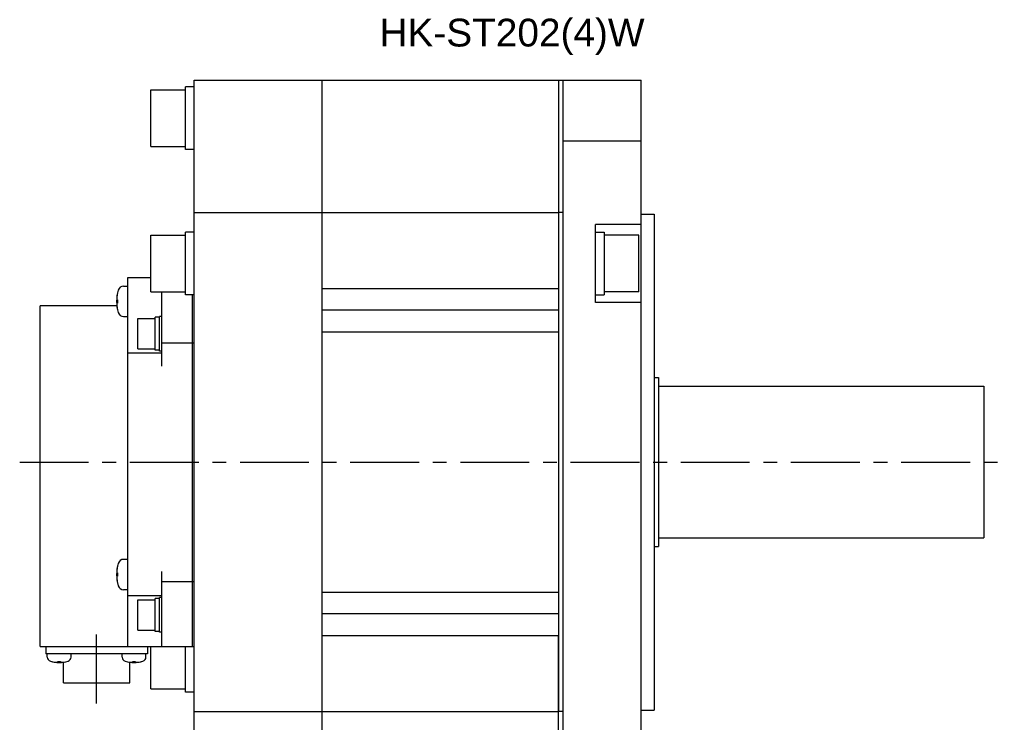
# Model space of a CAD drawing. Header units: millimetres. Extents: x 74 to 1063, y 533 to 799.
# Tile 3 of 4: x 475 to 702, y 619 to 781. Entities that reach past the tile are written whole.
import ezdxf

# ---------------------------------------------------------------- set-up
doc = ezdxf.new("R2010")
doc.units = ezdxf.units.MM
doc.linetypes.add('CENTER', pattern=[50.8, 31.75, -6.35, 6.35, -6.35])
doc.layers.add('CTR', color=2, linetype='CENTER')
doc.layers.add('TEXT', color=5, linetype='Continuous')
doc.styles.get("Standard").update_dxf_attribs({"font": 'arial.ttf'})

msp = doc.modelspace()

# ---------------------------------------------------------------- linework, layer by layer
for p, q in [((513.42, 750.94), (513.42, 765.44)), ((515.42, 765.44), (513.42, 765.44)), ((515.42, 590.45), (515.42, 766.95)), ((515.42, 766.95), (618.42, 766.95)), ((544.92, 590.95), (544.92, 766.95)), ((599.42, 766.95), (599.42, 718.95)), ((600.42, 766.95), (600.42, 752.98)), ((618.42, 590.95), (618.42, 766.95)), ((505.42, 751.69), (505.42, 764.69)), ((505.42, 764.69), (513.42, 764.69)), ((505.42, 751.69), (513.42, 751.69)), ((600.42, 752.98), (600.42, 604.91)), ((600.42, 752.98), (618.42, 752.98)), ((515.42, 750.94), (513.42, 750.94)), ((515.42, 736.45), (599.42, 736.45)), ((599.42, 736.45), (599.42, 621.45)), ((600.42, 736.45), (599.42, 736.45)), ((618.42, 736.1), (621.42, 736.1)), ((621.42, 736.1), (621.42, 621.8)), ((607.92, 715.7), (607.92, 733.7)), ((618.42, 733.7), (607.92, 733.7)), ((505.42, 718.2), (505.42, 731.2)), ((505.42, 731.2), (513.42, 731.2)), ((513.42, 717.45), (513.42, 731.95)), ((515.42, 731.95), (513.42, 731.95)), ((607.92, 731.95), (609.92, 731.95)), ((609.92, 731.95), (609.92, 717.45)), ((617.92, 731.2), (609.92, 731.2)), ((617.92, 718.2), (617.92, 731.2)), ((500.12, 636.45), (500.12, 721.45)), ((500.12, 721.45), (505.42, 721.45)), ((497.76, 718.02), (497.76, 717.99)), ((499.14, 719.47), (500.12, 719.47)), ((505.42, 718.2), (513.42, 718.2)), ((507.92, 701.02), (507.92, 718.2)), ((515.42, 717.45), (513.42, 717.45)), ((514.92, 717.45), (514.92, 636.45)), ((544.92, 718.95), (599.42, 718.95)), ((607.92, 717.45), (609.92, 717.45)), ((617.92, 718.2), (609.92, 718.2)), ((497.62, 716.34), (497.76, 716.34)), ((497.76, 715.6), (497.62, 715.6)), ((497.76, 716.34), (497.76, 715.6)), ((618.42, 715.7), (607.92, 715.7)), ((479.92, 636.45), (479.92, 714.95)), ((497.58, 714.95), (479.92, 714.95)), ((497.76, 713.96), (497.76, 713.92)), ((599.42, 713.95), (544.92, 713.95)), ((499.14, 712.47), (500.12, 712.47)), ((502.42, 705.02), (502.42, 712.02)), ((502.42, 712.02), (506.42, 712.02)), ((506.42, 704.72), (506.42, 712.32)), ((507.42, 712.32), (506.42, 712.32)), ((507.42, 704.52), (507.42, 712.52)), ((507.92, 712.52), (507.42, 712.52)), ((544.92, 708.95), (599.42, 708.95)), ((599.42, 708.95), (599.42, 648.95)), ((507.92, 706.45), (515.42, 706.45)), ((507.92, 704.02), (500.12, 704.02)), ((502.42, 705.02), (506.42, 705.02)), ((507.42, 704.72), (506.42, 704.72)), ((507.92, 704.52), (507.42, 704.52)), ((621.42, 698.45), (622.42, 698.45)), ((622.42, 698.45), (622.42, 659.45)), ((622.42, 696.45), (697.42, 696.45)), ((697.42, 696.45), (697.42, 661.45)), ((622.42, 661.45), (697.42, 661.45)), ((621.42, 659.45), (622.42, 659.45)), ((500.12, 656.52), (499.14, 656.52)), ((497.76, 655.07), (497.76, 655.04)), ((507.92, 636.45), (507.92, 653.73)), ((497.62, 653.39), (497.76, 653.39)), ((497.76, 652.65), (497.62, 652.65)), ((497.76, 653.39), (497.76, 652.65)), ((507.92, 651.44), (515.42, 651.44)), ((497.76, 651.01), (497.76, 650.97)), ((500.12, 649.52), (499.14, 649.52)), ((500.12, 648.21), (507.92, 648.21)), ((502.42, 640.21), (502.42, 647.21)), ((502.42, 647.21), (506.42, 647.21)), ((506.42, 639.91), (506.42, 647.51)), ((507.42, 647.51), (506.42, 647.51)), ((507.42, 639.71), (507.42, 647.71)), ((507.92, 647.71), (507.42, 647.71)), ((544.92, 648.95), (599.42, 648.95)), ((599.42, 643.95), (544.92, 643.95)), ((502.42, 640.21), (506.42, 640.21)), ((507.42, 639.91), (506.42, 639.91)), ((507.92, 639.71), (507.42, 639.71)), ((544.92, 638.95), (599.42, 638.95)), ((599.42, 590.95), (599.42, 638.95)), ((479.92, 636.45), (515.42, 636.45)), ((481.22, 636.45), (481.22, 634.75)), ((504.62, 636.45), (504.62, 634.75)), ((505.42, 626.7), (505.42, 636.45)), ((513.42, 625.95), (513.42, 636.45)), ((504.62, 634.75), (481.22, 634.75)), ((481.54, 634.01), (481.54, 634.75)), ((487.04, 634.01), (487.04, 634.75)), ((498.8, 634.01), (498.8, 634.75)), ((504.3, 634.01), (504.3, 634.75)), ((482.54, 632.97), (482.56, 632.97)), ((484.01, 632.85), (484.01, 632.97)), ((484.01, 632.97), (484.57, 632.97)), ((484.57, 632.97), (484.57, 632.85)), ((485.27, 628.05), (485.27, 632.82)), ((486.02, 632.97), (486.04, 632.97)), ((499.8, 632.97), (499.82, 632.97)), ((500.57, 628.05), (500.57, 632.82)), ((501.27, 632.85), (501.27, 632.97)), ((501.27, 632.97), (501.83, 632.97)), ((501.83, 632.97), (501.83, 632.85)), ((503.28, 632.97), (503.3, 632.97)), ((485.27, 628.05), (500.57, 628.05)), ((505.42, 626.7), (513.42, 626.7)), ((515.42, 625.95), (513.42, 625.95)), ((515.42, 621.45), (599.42, 621.45)), ((600.42, 621.45), (599.42, 621.45)), ((618.42, 621.8), (621.42, 621.8))]:
    msp.add_line(p, q)
for centre, radius, start, end in [((506.52, 715.97), 9, 163.3985, 196.6015), ((506.52, 715.97), 8.99, 167.0426, 171.8394), ((499.14, 718.17), 1.3, 90, 163.3985), ((506.52, 715.97), 8.99, 188.1606, 192.9574), ((499.14, 713.77), 1.3, 196.6015, 270), ((499.14, 655.22), 1.3, 90, 163.3985), ((506.52, 653.02), 9, 163.3985, 196.6015), ((506.52, 653.02), 8.99, 167.0426, 171.8394), ((506.52, 653.02), 8.99, 188.1606, 192.9574), ((499.14, 650.82), 1.3, 196.6015, 270), ((482.54, 634.01), 1, 180, 253.0422), ((486.04, 634.01), 1, 286.9578, 0), ((499.8, 634.01), 1, 180, 253.0422), ((503.3, 634.01), 1, 286.9578, 0), ((484.29, 639.75), 7, 253.0422, 286.9578), ((484.29, 639.75), 6.99, 255.7013, 260.3879), ((484.29, 639.75), 6.99, 279.6121, 284.2987), ((501.55, 639.75), 7, 253.0422, 286.9578), ((501.55, 639.75), 6.99, 255.7013, 260.3879), ((501.55, 639.75), 6.99, 279.6121, 284.2987)]:
    msp.add_arc(centre, radius, start, end)
for points, knots in [([(497.62, 717.25), (497.62, 717.24), (497.62, 717.22), (497.61, 717.2), (497.61, 717.19), (497.61, 717.18), (497.61, 717.17), (497.61, 717.17), (497.61, 717.17), (497.61, 717.16), (497.61, 717.16), (497.61, 717.15), (497.61, 717.14), (497.61, 717.11), (497.6, 717.09), (497.6, 717.08), (497.6, 717.07), (497.6, 717.07), (497.6, 717.06), (497.6, 717.06), (497.6, 717.05), (497.6, 717.05), (497.6, 717.04), (497.6, 717.03), (497.6, 717.01), (497.59, 717), (497.59, 717), (497.59, 716.99), (497.59, 716.98), (497.59, 716.98), (497.59, 716.98), (497.59, 716.98), (497.59, 716.97), (497.59, 716.97), (497.59, 716.96), (497.59, 716.95), (497.59, 716.94), (497.59, 716.92), (497.59, 716.9), (497.59, 716.89), (497.59, 716.88), (497.59, 716.87), (497.59, 716.87), (497.59, 716.87), (497.58, 716.87), (497.58, 716.86), (497.58, 716.85), (497.58, 716.83), (497.58, 716.82), (497.58, 716.81), (497.58, 716.8), (497.58, 716.8), (497.58, 716.79), (497.58, 716.79), (497.58, 716.79), (497.58, 716.78), (497.58, 716.77), (497.58, 716.76), (497.58, 716.74), (497.58, 716.71), (497.58, 716.69), (497.58, 716.67)], [0, 0, 0, 0, 0.0625, 0.09375, 0.125, 0.140625, 0.15625, 0.164062, 0.167969, 0.171875, 0.179688, 0.1875, 0.21875, 0.25, 0.28125, 0.3125, 0.320312, 0.328125, 0.332031, 0.335938, 0.34375, 0.359375, 0.375, 0.40625, 0.4375, 0.453125, 0.46875, 0.484375, 0.492188, 0.496094, 0.5, 0.503906, 0.507812, 0.515625, 0.53125, 0.546875, 0.5625, 0.59375, 0.625, 0.640625, 0.65625, 0.664062, 0.667969, 0.671875, 0.679688, 0.6875, 0.71875, 0.75, 0.78125, 0.796875, 0.8125, 0.820312, 0.828125, 0.832031, 0.835938, 0.84375, 0.859375, 0.875, 0.90625, 0.9375, 1, 1, 1, 1]), ([(497.58, 716.67), (497.58, 716.67), (497.58, 716.66), (497.58, 716.64), (497.58, 716.64), (497.58, 716.63), (497.58, 716.63), (497.58, 716.62), (497.58, 716.62), (497.58, 716.61), (497.58, 716.6), (497.58, 716.58), (497.58, 716.58), (497.58, 716.57), (497.58, 716.56), (497.59, 716.56), (497.59, 716.56), (497.59, 716.55), (497.59, 716.54), (497.59, 716.54), (497.59, 716.53), (497.59, 716.52), (497.59, 716.52), (497.59, 716.52), (497.59, 716.52), (497.59, 716.51), (497.59, 716.51), (497.59, 716.5), (497.6, 716.48), (497.6, 716.47), (497.6, 716.47), (497.6, 716.46), (497.6, 716.46), (497.6, 716.45), (497.6, 716.45), (497.6, 716.44), (497.6, 716.43), (497.6, 716.42), (497.61, 716.42), (497.61, 716.41), (497.61, 716.41), (497.61, 716.4), (497.61, 716.4), (497.61, 716.39), (497.61, 716.38), (497.62, 716.36), (497.62, 716.35), (497.62, 716.34)], [0, 0, 0, 0, 0.0625, 0.125, 0.140625, 0.15625, 0.164062, 0.171875, 0.1875, 0.21875, 0.25, 0.28125, 0.3125, 0.328125, 0.335938, 0.34375, 0.359375, 0.375, 0.40625, 0.4375, 0.46875, 0.484375, 0.492188, 0.5, 0.507812, 0.515625, 0.53125, 0.5625, 0.59375, 0.625, 0.640625, 0.65625, 0.664062, 0.671875, 0.6875, 0.71875, 0.75, 0.78125, 0.8125, 0.828125, 0.835938, 0.84375, 0.859375, 0.875, 0.90625, 0.9375, 1, 1, 1, 1]), ([(497.62, 715.6), (497.62, 715.6), (497.62, 715.59), (497.61, 715.57), (497.61, 715.56), (497.61, 715.56), (497.61, 715.56), (497.61, 715.55), (497.61, 715.55), (497.61, 715.54), (497.61, 715.53), (497.6, 715.51), (497.6, 715.5), (497.6, 715.5), (497.6, 715.49), (497.6, 715.49), (497.6, 715.49), (497.6, 715.48), (497.6, 715.47), (497.6, 715.47), (497.59, 715.46), (497.59, 715.45), (497.59, 715.45), (497.59, 715.45), (497.59, 715.44), (497.59, 715.44), (497.59, 715.43), (497.59, 715.42), (497.59, 715.41), (497.59, 715.4), (497.59, 715.4), (497.59, 715.39), (497.59, 715.39), (497.59, 715.38), (497.58, 715.38), (497.58, 715.37), (497.58, 715.36), (497.58, 715.35), (497.58, 715.35), (497.58, 715.34), (497.58, 715.34), (497.58, 715.33), (497.58, 715.33), (497.58, 715.32), (497.58, 715.31), (497.58, 715.29), (497.58, 715.28), (497.58, 715.27)], [0, 0, 0, 0, 0.0625, 0.125, 0.140625, 0.15625, 0.164062, 0.171875, 0.1875, 0.21875, 0.25, 0.28125, 0.3125, 0.328125, 0.335938, 0.34375, 0.359375, 0.375, 0.40625, 0.4375, 0.46875, 0.484375, 0.492188, 0.5, 0.507812, 0.515625, 0.53125, 0.5625, 0.59375, 0.625, 0.640625, 0.65625, 0.664062, 0.671875, 0.6875, 0.71875, 0.75, 0.78125, 0.8125, 0.828125, 0.835938, 0.84375, 0.859375, 0.875, 0.90625, 0.9375, 1, 1, 1, 1]), ([(497.58, 715.27), (497.58, 715.26), (497.58, 715.25), (497.58, 715.23), (497.58, 715.21), (497.58, 715.2), (497.58, 715.2), (497.58, 715.19), (497.58, 715.19), (497.58, 715.19), (497.58, 715.18), (497.58, 715.17), (497.58, 715.16), (497.58, 715.14), (497.58, 715.12), (497.58, 715.1), (497.58, 715.09), (497.58, 715.09), (497.58, 715.08), (497.58, 715.08), (497.59, 715.08), (497.59, 715.07), (497.59, 715.06), (497.59, 715.05), (497.59, 715.03), (497.59, 715.02), (497.59, 715.02), (497.59, 715.01), (497.59, 715.01), (497.59, 715), (497.59, 715), (497.59, 715), (497.59, 715), (497.59, 714.99), (497.59, 714.98), (497.59, 714.97), (497.59, 714.96), (497.6, 714.94), (497.6, 714.92), (497.6, 714.91), (497.6, 714.9), (497.6, 714.9), (497.6, 714.89), (497.6, 714.89), (497.6, 714.89), (497.6, 714.88), (497.6, 714.87), (497.6, 714.85), (497.6, 714.84), (497.61, 714.83), (497.61, 714.82), (497.61, 714.82), (497.61, 714.82), (497.61, 714.81), (497.61, 714.81), (497.61, 714.8), (497.61, 714.79), (497.61, 714.78), (497.61, 714.76), (497.62, 714.73), (497.62, 714.71), (497.62, 714.7)], [0, 0, 0, 0, 0.0625, 0.09375, 0.125, 0.140625, 0.15625, 0.164062, 0.167969, 0.171875, 0.179688, 0.1875, 0.21875, 0.25, 0.28125, 0.3125, 0.320312, 0.328125, 0.332031, 0.335938, 0.34375, 0.359375, 0.375, 0.40625, 0.4375, 0.453125, 0.46875, 0.484375, 0.492188, 0.496094, 0.5, 0.503906, 0.507812, 0.515625, 0.53125, 0.546875, 0.5625, 0.59375, 0.625, 0.640625, 0.65625, 0.664062, 0.667969, 0.671875, 0.679688, 0.6875, 0.71875, 0.75, 0.78125, 0.796875, 0.8125, 0.820312, 0.828125, 0.832031, 0.835938, 0.84375, 0.859375, 0.875, 0.90625, 0.9375, 1, 1, 1, 1]), ([(497.62, 654.3), (497.62, 654.29), (497.62, 654.27), (497.61, 654.25), (497.61, 654.24), (497.61, 654.23), (497.61, 654.22), (497.61, 654.22), (497.61, 654.22), (497.61, 654.21), (497.61, 654.21), (497.61, 654.2), (497.61, 654.18), (497.61, 654.16), (497.6, 654.14), (497.6, 654.13), (497.6, 654.12), (497.6, 654.11), (497.6, 654.11), (497.6, 654.11), (497.6, 654.1), (497.6, 654.1), (497.6, 654.09), (497.6, 654.07), (497.6, 654.06), (497.59, 654.05), (497.59, 654.04), (497.59, 654.04), (497.59, 654.03), (497.59, 654.03), (497.59, 654.03), (497.59, 654.03), (497.59, 654.02), (497.59, 654.02), (497.59, 654.01), (497.59, 654), (497.59, 653.98), (497.59, 653.97), (497.59, 653.95), (497.59, 653.94), (497.59, 653.93), (497.59, 653.92), (497.59, 653.92), (497.59, 653.92), (497.58, 653.91), (497.58, 653.91), (497.58, 653.9), (497.58, 653.88), (497.58, 653.87), (497.58, 653.86), (497.58, 653.85), (497.58, 653.85), (497.58, 653.84), (497.58, 653.84), (497.58, 653.84), (497.58, 653.83), (497.58, 653.82), (497.58, 653.81), (497.58, 653.79), (497.58, 653.76), (497.58, 653.74), (497.58, 653.72)], [0, 0, 0, 0, 0.0625, 0.09375, 0.125, 0.140625, 0.15625, 0.164062, 0.167969, 0.171875, 0.179688, 0.1875, 0.21875, 0.25, 0.28125, 0.3125, 0.320312, 0.328125, 0.332031, 0.335938, 0.34375, 0.359375, 0.375, 0.40625, 0.4375, 0.453125, 0.46875, 0.484375, 0.492188, 0.496094, 0.5, 0.503906, 0.507812, 0.515625, 0.53125, 0.546875, 0.5625, 0.59375, 0.625, 0.640625, 0.65625, 0.664062, 0.667969, 0.671875, 0.679688, 0.6875, 0.71875, 0.75, 0.78125, 0.796875, 0.8125, 0.820312, 0.828125, 0.832031, 0.835938, 0.84375, 0.859375, 0.875, 0.90625, 0.9375, 1, 1, 1, 1]), ([(497.58, 653.72), (497.58, 653.72), (497.58, 653.71), (497.58, 653.69), (497.58, 653.68), (497.58, 653.68), (497.58, 653.68), (497.58, 653.67), (497.58, 653.67), (497.58, 653.66), (497.58, 653.65), (497.58, 653.63), (497.58, 653.62), (497.58, 653.62), (497.58, 653.61), (497.59, 653.61), (497.59, 653.61), (497.59, 653.6), (497.59, 653.59), (497.59, 653.58), (497.59, 653.58), (497.59, 653.57), (497.59, 653.57), (497.59, 653.57), (497.59, 653.56), (497.59, 653.56), (497.59, 653.55), (497.59, 653.54), (497.6, 653.53), (497.6, 653.52), (497.6, 653.51), (497.6, 653.51), (497.6, 653.51), (497.6, 653.5), (497.6, 653.5), (497.6, 653.49), (497.6, 653.48), (497.6, 653.47), (497.61, 653.47), (497.61, 653.46), (497.61, 653.46), (497.61, 653.45), (497.61, 653.45), (497.61, 653.44), (497.61, 653.43), (497.62, 653.41), (497.62, 653.4), (497.62, 653.39)], [0, 0, 0, 0, 0.0625, 0.125, 0.140625, 0.15625, 0.164062, 0.171875, 0.1875, 0.21875, 0.25, 0.28125, 0.3125, 0.328125, 0.335938, 0.34375, 0.359375, 0.375, 0.40625, 0.4375, 0.46875, 0.484375, 0.492188, 0.5, 0.507812, 0.515625, 0.53125, 0.5625, 0.59375, 0.625, 0.640625, 0.65625, 0.664062, 0.671875, 0.6875, 0.71875, 0.75, 0.78125, 0.8125, 0.828125, 0.835938, 0.84375, 0.859375, 0.875, 0.90625, 0.9375, 1, 1, 1, 1]), ([(497.62, 652.65), (497.62, 652.65), (497.62, 652.63), (497.61, 652.62), (497.61, 652.61), (497.61, 652.61), (497.61, 652.61), (497.61, 652.6), (497.61, 652.6), (497.61, 652.59), (497.61, 652.57), (497.6, 652.56), (497.6, 652.55), (497.6, 652.55), (497.6, 652.54), (497.6, 652.54), (497.6, 652.54), (497.6, 652.53), (497.6, 652.52), (497.6, 652.51), (497.59, 652.51), (497.59, 652.5), (497.59, 652.5), (497.59, 652.5), (497.59, 652.49), (497.59, 652.49), (497.59, 652.48), (497.59, 652.47), (497.59, 652.46), (497.59, 652.45), (497.59, 652.44), (497.59, 652.44), (497.59, 652.43), (497.59, 652.43), (497.58, 652.43), (497.58, 652.42), (497.58, 652.41), (497.58, 652.4), (497.58, 652.39), (497.58, 652.39), (497.58, 652.39), (497.58, 652.38), (497.58, 652.38), (497.58, 652.37), (497.58, 652.36), (497.58, 652.34), (497.58, 652.33), (497.58, 652.32)], [0, 0, 0, 0, 0.0625, 0.125, 0.140625, 0.15625, 0.164062, 0.171875, 0.1875, 0.21875, 0.25, 0.28125, 0.3125, 0.328125, 0.335938, 0.34375, 0.359375, 0.375, 0.40625, 0.4375, 0.46875, 0.484375, 0.492188, 0.5, 0.507812, 0.515625, 0.53125, 0.5625, 0.59375, 0.625, 0.640625, 0.65625, 0.664062, 0.671875, 0.6875, 0.71875, 0.75, 0.78125, 0.8125, 0.828125, 0.835938, 0.84375, 0.859375, 0.875, 0.90625, 0.9375, 1, 1, 1, 1]), ([(497.58, 652.32), (497.58, 652.31), (497.58, 652.29), (497.58, 652.27), (497.58, 652.26), (497.58, 652.25), (497.58, 652.25), (497.58, 652.24), (497.58, 652.24), (497.58, 652.23), (497.58, 652.23), (497.58, 652.22), (497.58, 652.21), (497.58, 652.19), (497.58, 652.16), (497.58, 652.15), (497.58, 652.14), (497.58, 652.14), (497.58, 652.13), (497.58, 652.13), (497.59, 652.12), (497.59, 652.12), (497.59, 652.11), (497.59, 652.1), (497.59, 652.08), (497.59, 652.07), (497.59, 652.07), (497.59, 652.06), (497.59, 652.05), (497.59, 652.05), (497.59, 652.05), (497.59, 652.05), (497.59, 652.04), (497.59, 652.04), (497.59, 652.03), (497.59, 652.02), (497.59, 652.01), (497.6, 651.99), (497.6, 651.97), (497.6, 651.96), (497.6, 651.95), (497.6, 651.94), (497.6, 651.94), (497.6, 651.94), (497.6, 651.94), (497.6, 651.93), (497.6, 651.92), (497.6, 651.9), (497.6, 651.89), (497.61, 651.88), (497.61, 651.87), (497.61, 651.87), (497.61, 651.86), (497.61, 651.86), (497.61, 651.86), (497.61, 651.85), (497.61, 651.84), (497.61, 651.83), (497.61, 651.81), (497.62, 651.78), (497.62, 651.76), (497.62, 651.75)], [0, 0, 0, 0, 0.0625, 0.09375, 0.125, 0.140625, 0.15625, 0.164062, 0.167969, 0.171875, 0.179688, 0.1875, 0.21875, 0.25, 0.28125, 0.3125, 0.320312, 0.328125, 0.332031, 0.335938, 0.34375, 0.359375, 0.375, 0.40625, 0.4375, 0.453125, 0.46875, 0.484375, 0.492188, 0.496094, 0.5, 0.503906, 0.507812, 0.515625, 0.53125, 0.546875, 0.5625, 0.59375, 0.625, 0.640625, 0.65625, 0.664062, 0.667969, 0.671875, 0.679688, 0.6875, 0.71875, 0.75, 0.78125, 0.796875, 0.8125, 0.820312, 0.828125, 0.832031, 0.835938, 0.84375, 0.859375, 0.875, 0.90625, 0.9375, 1, 1, 1, 1]), ([(483.12, 632.85), (483.14, 632.85), (483.18, 632.84), (483.21, 632.84), (483.23, 632.84), (483.25, 632.83), (483.26, 632.83), (483.28, 632.83), (483.29, 632.83), (483.29, 632.83), (483.3, 632.83), (483.31, 632.83), (483.32, 632.83), (483.34, 632.82), (483.36, 632.82), (483.37, 632.82), (483.38, 632.82), (483.39, 632.82), (483.4, 632.82), (483.4, 632.82), (483.4, 632.82), (483.41, 632.82), (483.43, 632.82), (483.44, 632.81), (483.46, 632.81), (483.47, 632.81), (483.47, 632.81), (483.48, 632.81), (483.48, 632.81), (483.5, 632.81), (483.51, 632.81), (483.53, 632.81), (483.55, 632.81), (483.57, 632.81), (483.59, 632.8), (483.63, 632.8), (483.66, 632.8), (483.69, 632.8)], [0, 0, 0, 0, 0.125, 0.1875, 0.21875, 0.25, 0.28125, 0.3125, 0.328125, 0.335938, 0.34375, 0.359375, 0.375, 0.40625, 0.4375, 0.46875, 0.484375, 0.492188, 0.5, 0.507812, 0.515625, 0.53125, 0.5625, 0.59375, 0.625, 0.640625, 0.65625, 0.664062, 0.671875, 0.6875, 0.71875, 0.75, 0.78125, 0.8125, 0.84375, 0.875, 1, 1, 1, 1]), ([(483.69, 632.8), (483.7, 632.8), (483.72, 632.8), (483.74, 632.8), (483.76, 632.81), (483.77, 632.81), (483.78, 632.81), (483.78, 632.81), (483.78, 632.81), (483.79, 632.81), (483.79, 632.81), (483.8, 632.81), (483.81, 632.81), (483.82, 632.81), (483.83, 632.82), (483.84, 632.82), (483.84, 632.82), (483.85, 632.82), (483.85, 632.82), (483.86, 632.82), (483.87, 632.82), (483.88, 632.82), (483.88, 632.82), (483.89, 632.82), (483.89, 632.83), (483.89, 632.83), (483.9, 632.83), (483.91, 632.83), (483.93, 632.83), (483.94, 632.84), (483.97, 632.84), (484, 632.85), (484.01, 632.85)], [0, 0, 0, 0, 0.125, 0.1875, 0.25, 0.28125, 0.3125, 0.328125, 0.335938, 0.34375, 0.359375, 0.375, 0.40625, 0.4375, 0.46875, 0.484375, 0.5, 0.515625, 0.53125, 0.5625, 0.59375, 0.625, 0.640625, 0.65625, 0.664062, 0.671875, 0.6875, 0.71875, 0.75, 0.8125, 0.875, 1, 1, 1, 1]), ([(484.57, 632.85), (484.58, 632.85), (484.6, 632.84), (484.63, 632.84), (484.64, 632.84), (484.65, 632.83), (484.66, 632.83), (484.67, 632.83), (484.67, 632.83), (484.67, 632.83), (484.68, 632.83), (484.68, 632.83), (484.69, 632.82), (484.71, 632.82), (484.71, 632.82), (484.72, 632.82), (484.73, 632.82), (484.73, 632.82), (484.74, 632.82), (484.75, 632.82), (484.75, 632.81), (484.76, 632.81), (484.77, 632.81), (484.77, 632.81), (484.78, 632.81), (484.78, 632.81), (484.79, 632.81), (484.79, 632.81), (484.81, 632.81), (484.83, 632.81), (484.86, 632.8), (484.88, 632.8), (484.9, 632.8)], [0, 0, 0, 0, 0.125, 0.1875, 0.25, 0.28125, 0.3125, 0.328125, 0.335938, 0.34375, 0.359375, 0.375, 0.40625, 0.4375, 0.46875, 0.484375, 0.5, 0.515625, 0.53125, 0.5625, 0.59375, 0.625, 0.640625, 0.65625, 0.664062, 0.671875, 0.6875, 0.71875, 0.75, 0.8125, 0.875, 1, 1, 1, 1]), ([(484.9, 632.8), (484.92, 632.8), (484.95, 632.8), (484.98, 632.8), (485.01, 632.81), (485.02, 632.81), (485.04, 632.81), (485.05, 632.81), (485.06, 632.81), (485.07, 632.81), (485.07, 632.81), (485.08, 632.81), (485.09, 632.81), (485.11, 632.81), (485.13, 632.81), (485.15, 632.82), (485.16, 632.82), (485.16, 632.82), (485.17, 632.82), (485.17, 632.82), (485.18, 632.82), (485.19, 632.82), (485.2, 632.82), (485.22, 632.82), (485.23, 632.82), (485.24, 632.82), (485.25, 632.82), (485.25, 632.83), (485.26, 632.83), (485.27, 632.83), (485.28, 632.83), (485.3, 632.83), (485.32, 632.83), (485.34, 632.84), (485.36, 632.84), (485.4, 632.84), (485.43, 632.85), (485.46, 632.85)], [0, 0, 0, 0, 0.125, 0.1875, 0.21875, 0.25, 0.28125, 0.3125, 0.328125, 0.335938, 0.34375, 0.359375, 0.375, 0.40625, 0.4375, 0.46875, 0.484375, 0.492188, 0.5, 0.507812, 0.515625, 0.53125, 0.5625, 0.59375, 0.625, 0.640625, 0.65625, 0.664062, 0.671875, 0.6875, 0.71875, 0.75, 0.78125, 0.8125, 0.84375, 0.875, 1, 1, 1, 1]), ([(500.38, 632.85), (500.4, 632.85), (500.44, 632.84), (500.47, 632.84), (500.49, 632.84), (500.51, 632.83), (500.52, 632.83), (500.54, 632.83), (500.55, 632.83), (500.55, 632.83), (500.56, 632.83), (500.57, 632.83), (500.58, 632.83), (500.6, 632.82), (500.62, 632.82), (500.63, 632.82), (500.64, 632.82), (500.65, 632.82), (500.66, 632.82), (500.66, 632.82), (500.66, 632.82), (500.67, 632.82), (500.69, 632.82), (500.7, 632.81), (500.72, 632.81), (500.73, 632.81), (500.73, 632.81), (500.74, 632.81), (500.74, 632.81), (500.76, 632.81), (500.77, 632.81), (500.79, 632.81), (500.81, 632.81), (500.83, 632.81), (500.85, 632.8), (500.89, 632.8), (500.92, 632.8), (500.95, 632.8)], [0, 0, 0, 0, 0.125, 0.1875, 0.21875, 0.25, 0.28125, 0.3125, 0.328125, 0.335938, 0.34375, 0.359375, 0.375, 0.40625, 0.4375, 0.46875, 0.484375, 0.492188, 0.5, 0.507812, 0.515625, 0.53125, 0.5625, 0.59375, 0.625, 0.640625, 0.65625, 0.664062, 0.671875, 0.6875, 0.71875, 0.75, 0.78125, 0.8125, 0.84375, 0.875, 1, 1, 1, 1]), ([(500.95, 632.8), (500.96, 632.8), (500.98, 632.8), (501, 632.8), (501.02, 632.81), (501.03, 632.81), (501.04, 632.81), (501.04, 632.81), (501.04, 632.81), (501.05, 632.81), (501.05, 632.81), (501.06, 632.81), (501.07, 632.81), (501.08, 632.81), (501.09, 632.82), (501.1, 632.82), (501.1, 632.82), (501.11, 632.82), (501.11, 632.82), (501.12, 632.82), (501.13, 632.82), (501.14, 632.82), (501.14, 632.82), (501.15, 632.82), (501.15, 632.83), (501.15, 632.83), (501.16, 632.83), (501.17, 632.83), (501.19, 632.83), (501.2, 632.84), (501.23, 632.84), (501.26, 632.85), (501.27, 632.85)], [0, 0, 0, 0, 0.125, 0.1875, 0.25, 0.28125, 0.3125, 0.328125, 0.335938, 0.34375, 0.359375, 0.375, 0.40625, 0.4375, 0.46875, 0.484375, 0.5, 0.515625, 0.53125, 0.5625, 0.59375, 0.625, 0.640625, 0.65625, 0.664062, 0.671875, 0.6875, 0.71875, 0.75, 0.8125, 0.875, 1, 1, 1, 1]), ([(501.83, 632.85), (501.84, 632.85), (501.86, 632.84), (501.89, 632.84), (501.9, 632.84), (501.91, 632.83), (501.92, 632.83), (501.93, 632.83), (501.93, 632.83), (501.93, 632.83), (501.94, 632.83), (501.94, 632.83), (501.95, 632.82), (501.97, 632.82), (501.97, 632.82), (501.98, 632.82), (501.99, 632.82), (501.99, 632.82), (502, 632.82), (502.01, 632.82), (502.01, 632.81), (502.02, 632.81), (502.03, 632.81), (502.03, 632.81), (502.04, 632.81), (502.04, 632.81), (502.05, 632.81), (502.05, 632.81), (502.07, 632.81), (502.09, 632.81), (502.12, 632.8), (502.14, 632.8), (502.16, 632.8)], [0, 0, 0, 0, 0.125, 0.1875, 0.25, 0.28125, 0.3125, 0.328125, 0.335938, 0.34375, 0.359375, 0.375, 0.40625, 0.4375, 0.46875, 0.484375, 0.5, 0.515625, 0.53125, 0.5625, 0.59375, 0.625, 0.640625, 0.65625, 0.664062, 0.671875, 0.6875, 0.71875, 0.75, 0.8125, 0.875, 1, 1, 1, 1]), ([(502.16, 632.8), (502.18, 632.8), (502.21, 632.8), (502.24, 632.8), (502.27, 632.81), (502.28, 632.81), (502.3, 632.81), (502.31, 632.81), (502.32, 632.81), (502.33, 632.81), (502.33, 632.81), (502.34, 632.81), (502.35, 632.81), (502.37, 632.81), (502.39, 632.81), (502.41, 632.82), (502.42, 632.82), (502.42, 632.82), (502.43, 632.82), (502.43, 632.82), (502.44, 632.82), (502.45, 632.82), (502.46, 632.82), (502.48, 632.82), (502.49, 632.82), (502.5, 632.82), (502.51, 632.82), (502.51, 632.83), (502.52, 632.83), (502.53, 632.83), (502.54, 632.83), (502.56, 632.83), (502.58, 632.83), (502.6, 632.84), (502.62, 632.84), (502.66, 632.84), (502.69, 632.85), (502.72, 632.85)], [0, 0, 0, 0, 0.125, 0.1875, 0.21875, 0.25, 0.28125, 0.3125, 0.328125, 0.335938, 0.34375, 0.359375, 0.375, 0.40625, 0.4375, 0.46875, 0.484375, 0.492188, 0.5, 0.507812, 0.515625, 0.53125, 0.5625, 0.59375, 0.625, 0.640625, 0.65625, 0.664062, 0.671875, 0.6875, 0.71875, 0.75, 0.78125, 0.8125, 0.84375, 0.875, 1, 1, 1, 1])]:
    msp.add_open_spline(points, degree=3, knots=knots)
at = {"layer": 'CTR', "ltscale": 0.5}
for p, q in [((475.18, 678.95), (702.16, 678.95)), ((492.92, 623.31), (492.92, 641.18))]:
    msp.add_line(p, q, dxfattribs=at)

# ---------------------------------------------------------------- texts
at = {"layer": 'TEXT', "insert": (588.67, 776.95), "char_height": 6.4, "attachment_point": 5}
msp.add_mtext_dynamic_manual_height_columns('\\A1;HK-ST202(4)W', width=39.75, gutter_width=12.5, heights=[0], dxfattribs=at)

doc.saveas('drawing.dxf')
